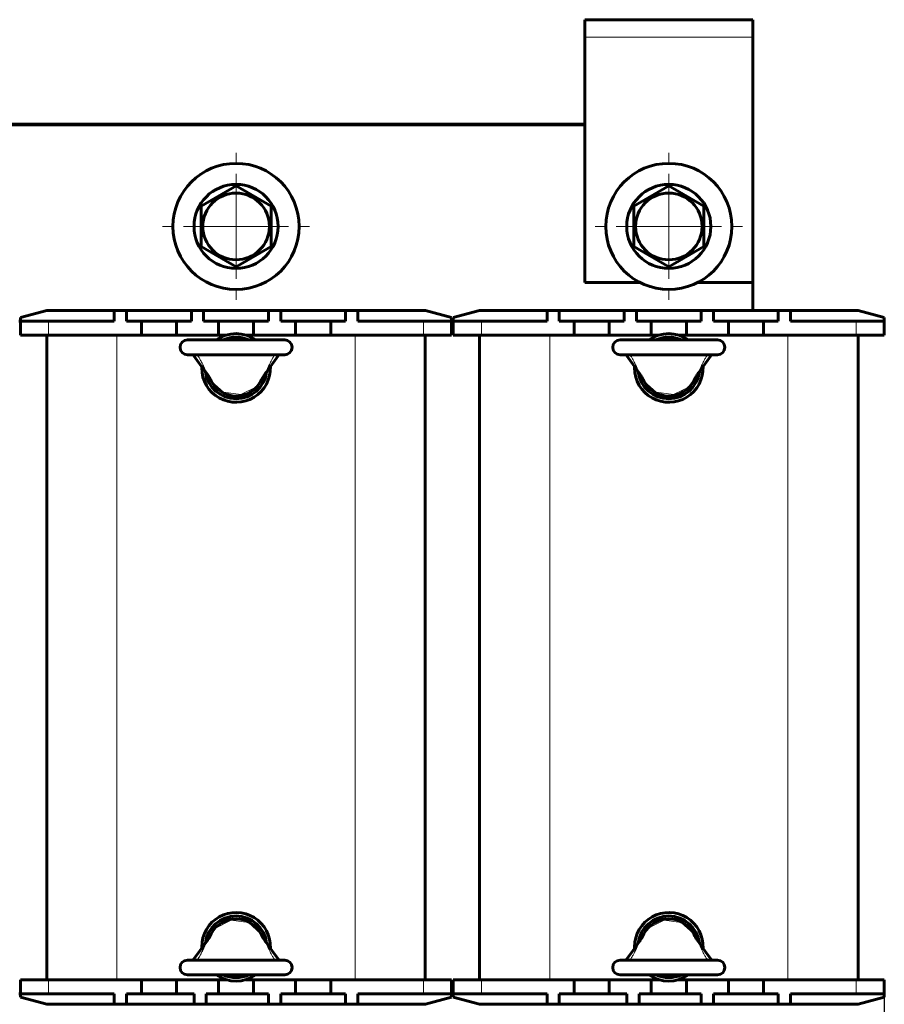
# Model space of a CAD drawing. Header units: millimetres. Extents: x 0 to 420, y 0 to 594.
# Tile 3 of 6: x 93 to 217, y 168 to 308. Entities that reach past the tile are written whole.
import ezdxf

# ---------------------------------------------------------------- set-up
doc = ezdxf.new("R2010")
doc.units = ezdxf.units.MM
for name, pattern in [('K5LT_AXLED', [12, 7.5, -1.5, 1.5, -1.5]), ('K5LT_BASIC', [0]), ('K5LT_THIN', [0])]:
    doc.linetypes.add(name, pattern=pattern)
doc.layers.add('Системный слой', color=7, linetype='Continuous')
doc.styles.add('KDIMTEXTSTYLE', font='GOST_AU.SHX', dxfattribs={"width": 0.96, "oblique": 15, "height": 5})
doc.dimstyles.new('KDIMSTYLE (1.00)', dxfattribs={"dimtxt": 5, "dimasz": 1, "dimexe": 2, "dimexo": 0, "dimgap": 1, "dimtad": 1, "dimtxsty": 'KDIMTEXTSTYLE', "dimsah": 1, "dimcen": 0, "dimdle": 1, "dimadec": 0, "dimazin": 0, "dimtfac": 0.667, "dimtmove": 0, "dimatfit": 3, "dimfxl": 1, "dimtvp": 1, "dimtolj": 1, "dimtzin": 0, "dimarcsym": 0})

# ---------------------------------------------------------------- blocks, each defined once
blk = doc.blocks.new('U0')
at = {"layer": 'Системный слой', "color": 150, "linetype": 'K5LT_BASIC', "lineweight": 60, "true_color": 0x0080ff}
for p, q in [((172.33, 171.17), (177.33, 171.17)), ((183.33, 171.17), (184.45, 171.17)), ((187.22, 171.17), (188.33, 171.17)), ((194.33, 171.17), (199.33, 171.17))]:
    blk.add_line(p, q, dxfattribs=at)
blk = doc.blocks.new('U1')
at = {"layer": 'Системный слой', "color": 150, "linetype": 'K5LT_BASIC', "lineweight": 60, "true_color": 0x0080ff}
for p, q in [((172.33, 263.17), (177.33, 263.17)), ((183.33, 263.17), (184.45, 263.17)), ((187.22, 263.17), (188.33, 263.17)), ((194.33, 263.17), (199.33, 263.17))]:
    blk.add_line(p, q, dxfattribs=at)
blk = doc.blocks.new('U2')
at = {"layer": 'Системный слой', "color": 150, "linetype": 'K5LT_BASIC', "lineweight": 60, "true_color": 0x0080ff}
for p, q in [((110.58, 171.17), (115.58, 171.17)), ((121.58, 171.17), (122.7, 171.17)), ((125.47, 171.17), (126.58, 171.17)), ((132.58, 171.17), (137.58, 171.17))]:
    blk.add_line(p, q, dxfattribs=at)
blk = doc.blocks.new('U3')
at = {"layer": 'Системный слой', "color": 150, "linetype": 'K5LT_BASIC', "lineweight": 60, "true_color": 0x0080ff}
for p, q in [((110.58, 263.17), (115.58, 263.17)), ((121.58, 263.17), (122.7, 263.17)), ((125.47, 263.17), (126.58, 263.17)), ((132.58, 263.17), (137.58, 263.17))]:
    blk.add_line(p, q, dxfattribs=at)
blk = doc.blocks.new('U6')
at = {"layer": 'Системный слой', "color": 150, "linetype": 'K5LT_BASIC', "lineweight": 60, "true_color": 0x0080ff}
for p, q in [((190.74, 175.64), (190.11, 176.53)), ((191.36, 174.78), (190.74, 175.64)), ((191.99, 173.97), (191.36, 174.78))]:
    blk.add_line(p, q, dxfattribs=at)
blk = doc.blocks.new('U7')
at = {"layer": 'Системный слой', "color": 150, "linetype": 'K5LT_BASIC', "lineweight": 60, "true_color": 0x0080ff}
for p, q in [((180.3, 174.78), (180.92, 175.63)), ((180.92, 175.63), (181.56, 176.53)), ((179.68, 173.97), (180.3, 174.78))]:
    blk.add_line(p, q, dxfattribs=at)
blk = doc.blocks.new('U13')
at = {"layer": 'Системный слой', "color": 150, "linetype": 'K5LT_BASIC', "lineweight": 60, "true_color": 0x0080ff}
for p, q in [((117.93, 260.37), (118.55, 259.55)), ((118.55, 259.55), (119.17, 258.7)), ((119.17, 258.7), (119.81, 257.8))]:
    blk.add_line(p, q, dxfattribs=at)
blk = doc.blocks.new('U14')
at = {"layer": 'Системный слой', "color": 150, "linetype": 'K5LT_BASIC', "lineweight": 60, "true_color": 0x0080ff}
for p, q in [((130.24, 260.37), (129.61, 259.55)), ((128.99, 258.7), (128.36, 257.8)), ((129.61, 259.55), (128.99, 258.7))]:
    blk.add_line(p, q, dxfattribs=at)
blk = doc.blocks.new('U15')
at = {"layer": 'Системный слой', "color": 150, "linetype": 'K5LT_BASIC', "lineweight": 60, "true_color": 0x0080ff}
for p, q in [((179.68, 260.37), (180.3, 259.55)), ((180.3, 259.55), (180.92, 258.7)), ((180.92, 258.7), (181.56, 257.8))]:
    blk.add_line(p, q, dxfattribs=at)
blk = doc.blocks.new('U16')
at = {"layer": 'Системный слой', "color": 150, "linetype": 'K5LT_BASIC', "lineweight": 60, "true_color": 0x0080ff}
for p, q in [((191.99, 260.37), (191.36, 259.55)), ((190.74, 258.7), (190.11, 257.8)), ((191.36, 259.55), (190.74, 258.7))]:
    blk.add_line(p, q, dxfattribs=at)
blk = doc.blocks.new('U17')
at = {"layer": 'Системный слой', "color": 150, "linetype": 'K5LT_BASIC', "lineweight": 60, "true_color": 0x0080ff}
for p, q in [((93.08, 265.17), (93.33, 265.17)), ((154.83, 265.17), (155.08, 265.17))]:
    blk.add_line(p, q, dxfattribs=at)
blk = doc.blocks.new('U18')
at = {"layer": 'Системный слой', "color": 150, "linetype": 'K5LT_BASIC', "lineweight": 60, "true_color": 0x0080ff}
for p, q in [((128.99, 175.64), (128.36, 176.53)), ((129.61, 174.78), (128.99, 175.64)), ((130.24, 173.97), (129.61, 174.78))]:
    blk.add_line(p, q, dxfattribs=at)
blk = doc.blocks.new('U19')
at = {"layer": 'Системный слой', "color": 150, "linetype": 'K5LT_BASIC', "lineweight": 60, "true_color": 0x0080ff}
for p, q in [((118.55, 174.78), (119.17, 175.63)), ((119.17, 175.63), (119.81, 176.53)), ((117.93, 173.97), (118.55, 174.78))]:
    blk.add_line(p, q, dxfattribs=at)
blk = doc.blocks.new('U20')
at = {"layer": 'Системный слой', "color": 150, "linetype": 'K5LT_BASIC', "lineweight": 60, "true_color": 0x0080ff}
for start, end in [(54.7187, 125.2813), (180, 2.4479), (177.5521, 180)]:
    blk.add_arc((185.83, 258.47), 4.9, start, end, dxfattribs=at)
blk = doc.blocks.new('U21')
at = {"layer": 'Системный слой', "color": 150, "linetype": 'K5LT_BASIC', "lineweight": 60, "true_color": 0x0080ff}
for start, end in [(357.5521, 180), (180, 182.4479), (234.7187, 305.2813)]:
    blk.add_arc((185.83, 175.87), 4.9, start, end, dxfattribs=at)
blk = doc.blocks.new('U22')
at = {"layer": 'Системный слой', "color": 150, "linetype": 'K5LT_BASIC', "lineweight": 60, "true_color": 0x0080ff}
for start, end in [(7.0448, 172.9551), (245.38, 294.62)]:
    blk.add_arc((185.83, 175.87), 4.4, start, end, dxfattribs=at)
blk = doc.blocks.new('U23')
at = {"layer": 'Системный слой', "color": 150, "linetype": 'K5LT_BASIC', "lineweight": 60, "true_color": 0x0080ff}
for start, end in [(65.38, 114.62), (187.0448, 352.9551)]:
    blk.add_arc((185.83, 258.47), 4.4, start, end, dxfattribs=at)
blk = doc.blocks.new('U24')
at = {"layer": 'Системный слой', "color": 150, "linetype": 'K5LT_BASIC', "lineweight": 60, "true_color": 0x0080ff}
for start, end in [(54.7187, 125.2813), (180, 2.4479), (177.5521, 180)]:
    blk.add_arc((124.08, 258.47), 4.9, start, end, dxfattribs=at)
blk = doc.blocks.new('U25')
at = {"layer": 'Системный слой', "color": 150, "linetype": 'K5LT_BASIC', "lineweight": 60, "true_color": 0x0080ff}
for start, end in [(357.5521, 180), (180, 182.4479), (234.7187, 305.2813)]:
    blk.add_arc((124.08, 175.87), 4.9, start, end, dxfattribs=at)
blk = doc.blocks.new('U26')
at = {"layer": 'Системный слой', "color": 150, "linetype": 'K5LT_BASIC', "lineweight": 60, "true_color": 0x0080ff}
for start, end in [(7.0448, 172.9551), (245.38, 294.62)]:
    blk.add_arc((124.08, 175.87), 4.4, start, end, dxfattribs=at)
blk = doc.blocks.new('U27')
at = {"layer": 'Системный слой', "color": 150, "linetype": 'K5LT_BASIC', "lineweight": 60, "true_color": 0x0080ff}
for start, end in [(65.38, 114.62), (187.0448, 352.9551)]:
    blk.add_arc((124.08, 258.47), 4.4, start, end, dxfattribs=at)
blk = doc.blocks.new('U28')
at = {"layer": 'Системный слой', "color": 150, "linetype": 'K5LT_BASIC', "lineweight": 60, "true_color": 0x0080ff}
for p, q in [((93.33, 169.17), (93.08, 169.17)), ((155.08, 169.17), (154.83, 169.17))]:
    blk.add_line(p, q, dxfattribs=at)
blk = doc.blocks.new('U33')
at = {"layer": 'Системный слой', "color": 150, "linetype": 'K5LT_BASIC', "lineweight": 60, "true_color": 0x0080ff}
for p, q in [((173.83, 270.67), (181.71, 270.67)), ((189.96, 270.67), (197.83, 270.67))]:
    blk.add_line(p, q, dxfattribs=at)
blk = doc.blocks.new('U34')
at = {"layer": 'Системный слой', "color": 7, "linetype": 'K5LT_THIN', "lineweight": 18}
for p, q in [((182.32, 177.79), (182.89, 178.53)), ((182.89, 178.53), (185.15, 179.67)), ((185.15, 179.67), (187.62, 179.33)), ((187.62, 179.33), (189.34, 177.79))]:
    blk.add_line(p, q, dxfattribs=at)
for centre, start, end in [((184.95, 176.33), 150.9338, 152.4786), ((186.72, 176.33), 27.521, 29.0666)]:
    blk.add_arc(centre, 3, start, end, dxfattribs=at)
blk = doc.blocks.new('U37')
at = {"layer": 'Системный слой', "color": 7, "linetype": 'K5LT_THIN', "lineweight": 18}
for p, q in [((122.3, 255.01), (120.57, 256.55)), ((127.02, 255.8), (124.76, 254.67)), ((127.59, 256.55), (127.02, 255.8)), ((124.76, 254.67), (122.3, 255.01))]:
    blk.add_line(p, q, dxfattribs=at)
for centre, start, end in [((123.2, 258.01), 207.521, 209.0666), ((124.97, 258.01), 330.9338, 332.4786)]:
    blk.add_arc(centre, 3, start, end, dxfattribs=at)
blk = doc.blocks.new('U38')
at = {"layer": 'Системный слой', "color": 7, "linetype": 'K5LT_THIN', "lineweight": 18}
for p, q in [((184.05, 255.01), (182.32, 256.55)), ((188.77, 255.8), (186.51, 254.67)), ((189.34, 256.55), (188.77, 255.8)), ((186.51, 254.67), (184.05, 255.01))]:
    blk.add_line(p, q, dxfattribs=at)
for centre, start, end in [((184.95, 258.01), 207.521, 209.0666), ((186.72, 258.01), 330.9338, 332.4786)]:
    blk.add_arc(centre, 3, start, end, dxfattribs=at)
blk = doc.blocks.new('U39')
at = {"layer": 'Системный слой', "color": 7, "linetype": 'K5LT_THIN', "lineweight": 18}
for p, q in [((120.57, 177.79), (121.14, 178.53)), ((121.14, 178.53), (123.4, 179.67)), ((123.4, 179.67), (125.87, 179.33)), ((125.87, 179.33), (127.59, 177.79))]:
    blk.add_line(p, q, dxfattribs=at)
for centre, start, end in [((123.2, 176.33), 150.9338, 152.4786), ((124.97, 176.33), 27.521, 29.0666)]:
    blk.add_arc(centre, 3, start, end, dxfattribs=at)
blk = doc.blocks.new('KDIMARROW_01')
at = {"layer": 'Системный слой'}
blk.add_hatch(color=0, dxfattribs=at).paths.add_polyline_path([(0, 0), (-7, 0.92), (-6.3, 0), (-7, -0.92)])
at = {"layer": 'Системный слой', "color": 0, "linetype": 'K5LT_THIN', "lineweight": 18}
for p, q in [((-6.3, 0), (-7, 0.92)), ((-7, 0.92), (0, 0)), ((0, 0), (-7, -0.92)), ((-7, -0.92), (-6.3, 0)), ((0, 0), (-1, 0))]:
    blk.add_line(p, q, dxfattribs=at)
blk = doc.blocks.new('U43')
at = {"layer": 'Системный слой', "color": 30, "linetype": 'K5LT_AXLED', "lineweight": 18, "true_color": 0xff8000}
for q in [(124.08, 289.67), (113.08, 278.67), (135.08, 278.67), (124.08, 267.67)]:
    blk.add_line((124.08, 278.67), q, dxfattribs=at)
blk = doc.blocks.new('U45')
at = {"layer": 'Системный слой', "color": 30, "linetype": 'K5LT_AXLED', "lineweight": 18, "true_color": 0xff8000}
for q in [(185.83, 289.67), (174.83, 278.67), (196.83, 278.67), (185.83, 267.67)]:
    blk.add_line((185.83, 278.67), q, dxfattribs=at)

msp = doc.modelspace()

# ---------------------------------------------------------------- linework, layer by layer
at = {"layer": 'Системный слой', "color": 150, "linetype": 'K5LT_BASIC', "lineweight": 60, "true_color": 0x0080ff}
for p, q in [((173.834, 308.166), (173.834, 305.666)), ((173.834, 308.166), (197.834, 308.166)), ((197.834, 305.666), (197.834, 308.166)), ((173.834, 305.666), (173.834, 270.666)), ((197.834, 270.666), (197.834, 305.666)), ((74.334, 293.266), (173.834, 293.266)), ((173.834, 293.166), (74.334, 293.166)), ((119.084, 281.553), (124.084, 284.44)), ((124.084, 284.44), (129.084, 281.553)), ((180.834, 281.553), (185.834, 284.44)), ((185.834, 284.44), (190.834, 281.553)), ((119.084, 275.779), (119.084, 281.553)), ((129.084, 281.553), (129.084, 275.779)), ((180.834, 275.779), (180.834, 281.553)), ((190.834, 281.553), (190.834, 275.779)), ((124.084, 272.893), (119.084, 275.779)), ((129.084, 275.779), (124.084, 272.893)), ((185.834, 272.893), (180.834, 275.779)), ((190.834, 275.779), (185.834, 272.893)), ((197.834, 266.666), (197.834, 270.666)), ((97.066, 266.666), (93.334, 265.666)), ((93.334, 265.166), (93.334, 265.666)), ((97.066, 266.666), (106.709, 266.666)), ((106.709, 266.666), (108.459, 266.666)), ((106.709, 265.166), (106.709, 266.666)), ((108.459, 265.166), (108.459, 266.666)), ((108.459, 266.666), (117.709, 266.666)), ((117.709, 265.166), (117.709, 266.666)), ((117.709, 266.666), (119.459, 266.666)), ((119.459, 266.666), (128.709, 266.666)), ((119.459, 265.166), (119.459, 266.666)), ((128.709, 265.166), (128.709, 266.666)), ((128.709, 266.666), (130.459, 266.666)), ((130.459, 266.666), (139.709, 266.666)), ((130.459, 265.166), (130.459, 266.666)), ((139.709, 266.666), (141.459, 266.666)), ((139.709, 265.166), (139.709, 266.666)), ((141.459, 266.666), (151.102, 266.666)), ((141.459, 265.166), (141.459, 266.666)), ((154.834, 265.666), (151.102, 266.666)), ((154.834, 265.166), (154.834, 265.666)), ((158.816, 266.666), (155.084, 265.666)), ((155.084, 265.166), (155.084, 265.666)), ((158.816, 266.666), (168.459, 266.666)), ((168.459, 266.666), (170.209, 266.666)), ((168.459, 265.166), (168.459, 266.666)), ((170.209, 265.166), (170.209, 266.666)), ((170.209, 266.666), (179.459, 266.666)), ((179.459, 265.166), (179.459, 266.666)), ((179.459, 266.666), (181.209, 266.666)), ((181.209, 266.666), (190.459, 266.666)), ((181.209, 265.166), (181.209, 266.666)), ((190.459, 265.166), (190.459, 266.666)), ((190.459, 266.666), (192.209, 266.666)), ((192.209, 266.666), (201.459, 266.666)), ((192.209, 265.166), (192.209, 266.666)), ((201.459, 266.666), (203.209, 266.666)), ((201.459, 265.166), (201.459, 266.666)), ((203.209, 266.666), (212.852, 266.666)), ((203.209, 265.166), (203.209, 266.666)), ((216.584, 265.666), (212.852, 266.666)), ((216.584, 265.166), (216.584, 265.666)), ((93.334, 265.166), (97.334, 265.166)), ((93.334, 263.166), (93.334, 265.166)), ((97.334, 265.166), (106.709, 265.166)), ((108.459, 265.166), (110.584, 265.166)), ((110.584, 265.166), (110.584, 263.166)), ((113.084, 265.166), (110.584, 265.166)), ((115.584, 265.166), (113.084, 265.166)), ((115.584, 263.166), (115.584, 265.166)), ((115.584, 265.166), (117.709, 265.166)), ((119.459, 265.166), (121.584, 265.166)), ((124.084, 265.166), (121.584, 265.166)), ((121.584, 265.166), (121.584, 263.166)), ((126.584, 265.166), (124.084, 265.166)), ((126.584, 263.166), (126.584, 265.166)), ((126.584, 265.166), (128.709, 265.166)), ((130.459, 265.166), (132.584, 265.166)), ((132.584, 265.166), (132.584, 263.166)), ((135.084, 265.166), (132.584, 265.166)), ((137.584, 265.166), (135.084, 265.166)), ((137.584, 263.166), (137.584, 265.166)), ((137.584, 265.166), (139.709, 265.166)), ((141.459, 265.166), (150.834, 265.166)), ((150.834, 265.166), (154.834, 265.166)), ((154.834, 263.166), (154.834, 265.166)), ((155.084, 265.166), (159.084, 265.166)), ((155.084, 263.166), (155.084, 265.166)), ((159.084, 265.166), (168.459, 265.166)), ((170.209, 265.166), (172.334, 265.166)), ((172.334, 265.166), (172.334, 263.166)), ((174.834, 265.166), (172.334, 265.166)), ((177.334, 265.166), (174.834, 265.166)), ((177.334, 263.166), (177.334, 265.166)), ((177.334, 265.166), (179.459, 265.166)), ((181.209, 265.166), (183.334, 265.166)), ((185.834, 265.166), (183.334, 265.166)), ((183.334, 265.166), (183.334, 263.166)), ((188.334, 265.166), (185.834, 265.166)), ((188.334, 263.166), (188.334, 265.166)), ((188.334, 265.166), (190.459, 265.166)), ((192.209, 265.166), (194.334, 265.166)), ((194.334, 265.166), (194.334, 263.166)), ((196.834, 265.166), (194.334, 265.166)), ((199.334, 265.166), (196.834, 265.166)), ((199.334, 263.166), (199.334, 265.166)), ((199.334, 265.166), (201.459, 265.166)), ((203.209, 265.166), (212.584, 265.166)), ((212.584, 265.166), (216.584, 265.166)), ((216.584, 263.166), (216.584, 265.166)), ((93.334, 263.166), (97.334, 263.166)), ((97.084, 171.166), (97.084, 263.166)), ((97.334, 263.166), (110.584, 263.166)), ((115.584, 263.166), (121.584, 263.166)), ((126.584, 263.166), (132.584, 263.166)), ((137.584, 263.166), (150.834, 263.166)), ((150.834, 263.166), (154.834, 263.166)), ((151.084, 171.166), (151.084, 263.166)), ((155.084, 263.166), (159.084, 263.166)), ((158.834, 171.166), (158.834, 263.166)), ((159.084, 263.166), (172.334, 263.166)), ((177.334, 263.166), (183.334, 263.166)), ((188.334, 263.166), (194.334, 263.166)), ((199.334, 263.166), (212.584, 263.166)), ((212.584, 263.166), (216.584, 263.166)), ((212.834, 171.166), (212.834, 263.166)), ((131.034, 262.466), (117.134, 262.466)), ((192.784, 262.466), (178.884, 262.466)), ((131.034, 260.366), (117.134, 260.366)), ((192.784, 260.366), (178.884, 260.366)), ((117.134, 173.966), (131.034, 173.966)), ((178.884, 173.966), (192.784, 173.966)), ((117.134, 171.866), (131.034, 171.866)), ((178.884, 171.866), (192.784, 171.866)), ((97.334, 171.166), (93.334, 171.166)), ((93.334, 171.166), (93.334, 169.166)), ((110.584, 171.166), (97.334, 171.166)), ((110.584, 171.166), (110.584, 169.166)), ((115.584, 169.166), (115.584, 171.166)), ((121.584, 171.166), (115.584, 171.166)), ((121.584, 171.166), (121.584, 169.166)), ((126.584, 169.166), (126.584, 171.166)), ((132.584, 171.166), (126.584, 171.166)), ((132.584, 171.166), (132.584, 169.166)), ((137.584, 169.166), (137.584, 171.166)), ((150.834, 171.166), (137.584, 171.166)), ((154.834, 171.166), (150.834, 171.166)), ((154.834, 171.166), (154.834, 169.166)), ((159.084, 171.166), (155.084, 171.166)), ((155.084, 171.166), (155.084, 169.166)), ((172.334, 171.166), (159.084, 171.166)), ((172.334, 171.166), (172.334, 169.166)), ((177.334, 169.166), (177.334, 171.166)), ((183.334, 171.166), (177.334, 171.166)), ((183.334, 171.166), (183.334, 169.166)), ((188.334, 169.166), (188.334, 171.166)), ((194.334, 171.166), (188.334, 171.166)), ((194.334, 171.166), (194.334, 169.166)), ((199.334, 169.166), (199.334, 171.166)), ((212.584, 171.166), (199.334, 171.166)), ((216.584, 171.166), (212.584, 171.166)), ((216.584, 171.166), (216.584, 169.166)), ((97.334, 169.166), (93.334, 169.166)), ((93.334, 169.166), (93.334, 168.666)), ((93.334, 168.666), (97.066, 167.666)), ((106.709, 169.166), (97.334, 169.166)), ((106.709, 169.166), (106.709, 167.666)), ((108.459, 169.166), (108.459, 167.666)), ((110.584, 169.166), (108.459, 169.166)), ((110.584, 169.166), (113.084, 169.166)), ((113.084, 169.166), (115.584, 169.166)), ((118.084, 169.166), (115.584, 169.166)), ((118.084, 169.166), (118.084, 167.666)), ((119.834, 169.166), (119.834, 167.666)), ((121.584, 169.166), (119.834, 169.166)), ((121.584, 169.166), (124.084, 169.166)), ((124.084, 169.166), (126.584, 169.166)), ((128.709, 169.166), (126.584, 169.166)), ((128.709, 169.166), (128.709, 167.666)), ((130.459, 169.166), (130.459, 167.666)), ((132.584, 169.166), (130.459, 169.166)), ((132.584, 169.166), (135.084, 169.166)), ((135.084, 169.166), (137.584, 169.166)), ((139.709, 169.166), (137.584, 169.166)), ((139.709, 169.166), (139.709, 167.666)), ((141.459, 169.166), (141.459, 167.666)), ((150.834, 169.166), (141.459, 169.166)), ((154.834, 169.166), (150.834, 169.166)), ((151.102, 167.666), (154.834, 168.666)), ((154.834, 169.166), (154.834, 168.666)), ((159.084, 169.166), (155.084, 169.166)), ((155.084, 169.166), (155.084, 168.666)), ((155.084, 168.666), (158.816, 167.666)), ((168.459, 169.166), (159.084, 169.166)), ((168.459, 169.166), (168.459, 167.666)), ((170.209, 169.166), (170.209, 167.666)), ((172.334, 169.166), (170.209, 169.166)), ((172.334, 169.166), (174.834, 169.166)), ((174.834, 169.166), (177.334, 169.166)), ((179.834, 169.166), (177.334, 169.166)), ((179.834, 169.166), (179.834, 167.666)), ((181.584, 169.166), (181.584, 167.666)), ((183.334, 169.166), (181.584, 169.166)), ((183.334, 169.166), (185.834, 169.166)), ((185.834, 169.166), (188.334, 169.166)), ((190.459, 169.166), (188.334, 169.166)), ((190.459, 169.166), (190.459, 167.666)), ((192.209, 169.166), (192.209, 167.666)), ((194.334, 169.166), (192.209, 169.166)), ((194.334, 169.166), (196.834, 169.166)), ((196.834, 169.166), (199.334, 169.166)), ((201.459, 169.166), (199.334, 169.166)), ((201.459, 169.166), (201.459, 167.666)), ((203.209, 169.166), (203.209, 167.666)), ((212.584, 169.166), (203.209, 169.166)), ((216.584, 169.166), (212.584, 169.166)), ((212.852, 167.666), (216.584, 168.666)), ((216.584, 169.166), (216.584, 168.666)), ((106.709, 167.666), (97.066, 167.666)), ((108.459, 167.666), (106.709, 167.666)), ((118.084, 167.666), (108.459, 167.666)), ((119.834, 167.666), (118.084, 167.666)), ((128.709, 167.666), (119.834, 167.666)), ((130.459, 167.666), (128.709, 167.666)), ((139.709, 167.666), (130.459, 167.666)), ((141.459, 167.666), (139.709, 167.666)), ((151.102, 167.666), (141.459, 167.666)), ((168.459, 167.666), (158.816, 167.666)), ((170.209, 167.666), (168.459, 167.666)), ((179.834, 167.666), (170.209, 167.666)), ((181.584, 167.666), (179.834, 167.666)), ((190.459, 167.666), (181.584, 167.666)), ((192.209, 167.666), (190.459, 167.666)), ((201.459, 167.666), (192.209, 167.666)), ((203.209, 167.666), (201.459, 167.666)), ((212.852, 167.666), (203.209, 167.666))]:
    msp.add_line(p, q, dxfattribs=at)
at = {"layer": 'Системный слой', "color": 7, "linetype": 'K5LT_THIN', "lineweight": 18}
for p, q in [((197.834, 305.666), (173.834, 305.666)), ((97.334, 263.166), (97.334, 265.166)), ((150.834, 263.166), (150.834, 265.166)), ((159.084, 263.166), (159.084, 265.166)), ((212.584, 263.166), (212.584, 265.166)), ((107.084, 171.166), (107.084, 263.166)), ((141.084, 171.166), (141.084, 263.166)), ((168.834, 171.166), (168.834, 263.166)), ((202.834, 171.166), (202.834, 263.166)), ((97.334, 171.166), (97.334, 169.166)), ((150.834, 171.166), (150.834, 169.166)), ((159.084, 171.166), (159.084, 169.166)), ((212.584, 171.166), (212.584, 169.166))]:
    msp.add_line(p, q, dxfattribs=at)
at = {"layer": 'Системный слой', "color": 150, "linetype": 'K5LT_BASIC', "lineweight": 60, "true_color": 0x0080ff}
for centre, radius in [((124.084, 278.666), 9), ((185.834, 278.666), 9), ((124.084, 278.666), 6), ((185.834, 278.666), 6), ((124.084, 278.666), 4.75), ((185.834, 278.666), 4.75)]:
    msp.add_circle(centre, radius, dxfattribs=at)
for centre, radius, start, end in [((117.134, 261.416), 1.05, 90, 270), ((131.034, 261.416), 1.05, 270, 90), ((178.884, 261.416), 1.05, 90, 270), ((192.784, 261.416), 1.05, 270, 90), ((123.2, 258.006), 3.003, 207.52103, 209.06656), ((124.084, 258.466), 4, 207.52081, 332.47918), ((124.966, 258.006), 3.005, 330.93377, 332.47862), ((184.95, 258.006), 3.003, 207.52103, 209.06656), ((185.834, 258.466), 4, 207.52081, 332.47918), ((186.716, 258.006), 3.005, 330.93377, 332.47862), ((124.084, 175.866), 4, 27.52081, 152.47918), ((185.834, 175.866), 4, 27.52081, 152.47918), ((123.201, 176.326), 3.005, 150.93377, 152.47862), ((124.968, 176.327), 3.003, 27.52103, 29.06656), ((184.951, 176.326), 3.005, 150.93377, 152.47862), ((186.718, 176.327), 3.003, 27.52103, 29.06656), ((117.134, 172.916), 1.05, 90, 270), ((131.034, 172.916), 1.05, 270, 90), ((178.884, 172.916), 1.05, 90, 270), ((192.784, 172.916), 1.05, 270, 90)]:
    msp.add_arc(centre, radius, start, end, dxfattribs=at)
for points, knots in [([(118.606, 260.291), (118.594, 260.311), (118.572, 260.341), (118.543, 260.362), (118.527, 260.366), (118.521, 260.366)], [0, 0, 0, 0, 2.4967269, 4.4966787, 6, 6, 6, 6]), ([(129.561, 260.291), (129.573, 260.311), (129.596, 260.341), (129.624, 260.362), (129.64, 260.366), (129.646, 260.366)], [0, 0, 0, 0, 2.4967265, 4.4966783, 6, 6, 6, 6]), ([(180.356, 260.291), (180.344, 260.311), (180.322, 260.341), (180.293, 260.362), (180.277, 260.366), (180.271, 260.366)], [0, 0, 0, 0, 2.4967269, 4.4966787, 6, 6, 6, 6]), ([(191.311, 260.291), (191.323, 260.311), (191.346, 260.341), (191.374, 260.362), (191.39, 260.366), (191.396, 260.366)], [0, 0, 0, 0, 2.4967265, 4.4966783, 6, 6, 6, 6]), ([(120.536, 256.618), (120.457, 256.769), (120.375, 256.918), (120.203, 257.213), (120.113, 257.358), (120.01, 257.512), (120.003, 257.523), (119.977, 257.562), (119.958, 257.589), (119.923, 257.641), (119.905, 257.665), (119.872, 257.712), (119.856, 257.734), (119.83, 257.771), (119.819, 257.786), (119.808, 257.8)], [0, 0, 0, 0, 3.6, 3.6, 7.2, 7.2, 7.4863589, 7.4863589, 8.1780284, 8.1780284, 8.8068189, 8.8068189, 9.3784465, 9.3784465, 9.7592588, 9.7592588, 9.7592588, 9.7592588]), ([(127.631, 256.618), (127.666, 256.685), (127.702, 256.753), (127.803, 256.936), (127.869, 257.052), (128.026, 257.313), (128.119, 257.457), (128.231, 257.621), (128.247, 257.644), (128.285, 257.698), (128.307, 257.729), (128.339, 257.773), (128.349, 257.787), (128.359, 257.8)], [0, 0, 0, 0, 1.6102903, 1.6102903, 4.4282984, 4.4282984, 8.0282984, 8.0282984, 8.6097173, 8.6097173, 9.406986, 9.406986, 9.7593349, 9.7593349, 9.7593349, 9.7593349]), ([(182.286, 256.618), (182.207, 256.769), (182.125, 256.918), (181.953, 257.213), (181.863, 257.358), (181.76, 257.512), (181.753, 257.523), (181.727, 257.562), (181.708, 257.589), (181.673, 257.641), (181.655, 257.665), (181.622, 257.712), (181.606, 257.734), (181.58, 257.771), (181.569, 257.786), (181.558, 257.8)], [0, 0, 0, 0, 3.6, 3.6, 7.2, 7.2, 7.4863589, 7.4863589, 8.1780284, 8.1780284, 8.8068189, 8.8068189, 9.3784465, 9.3784465, 9.7592588, 9.7592588, 9.7592588, 9.7592588]), ([(189.381, 256.618), (189.416, 256.685), (189.452, 256.753), (189.553, 256.936), (189.619, 257.052), (189.776, 257.313), (189.869, 257.457), (189.981, 257.621), (189.997, 257.644), (190.035, 257.698), (190.057, 257.729), (190.089, 257.773), (190.099, 257.787), (190.109, 257.8)], [0, 0, 0, 0, 1.6102903, 1.6102903, 4.4282984, 4.4282984, 8.0282984, 8.0282984, 8.6097173, 8.6097173, 9.406986, 9.406986, 9.7593349, 9.7593349, 9.7593349, 9.7593349]), ([(120.536, 177.714), (120.501, 177.647), (120.465, 177.58), (120.364, 177.396), (120.298, 177.28), (120.141, 177.019), (120.049, 176.875), (119.936, 176.711), (119.92, 176.688), (119.882, 176.635), (119.86, 176.604), (119.828, 176.559), (119.818, 176.546), (119.808, 176.532)], [0, 0, 0, 0, 1.6102903, 1.6102903, 4.4282984, 4.4282984, 8.0282984, 8.0282984, 8.6097173, 8.6097173, 9.406986, 9.406986, 9.7593349, 9.7593349, 9.7593349, 9.7593349]), ([(127.631, 177.714), (127.71, 177.563), (127.792, 177.414), (127.964, 177.12), (128.055, 176.974), (128.157, 176.821), (128.165, 176.809), (128.19, 176.771), (128.209, 176.743), (128.245, 176.692), (128.262, 176.667), (128.295, 176.62), (128.311, 176.598), (128.337, 176.561), (128.348, 176.547), (128.359, 176.532)], [0, 0, 0, 0, 3.6, 3.6, 7.2, 7.2, 7.4863589, 7.4863589, 8.1780284, 8.1780284, 8.8068189, 8.8068189, 9.3784465, 9.3784465, 9.7592588, 9.7592588, 9.7592588, 9.7592588]), ([(182.286, 177.714), (182.251, 177.647), (182.215, 177.58), (182.114, 177.396), (182.048, 177.28), (181.891, 177.019), (181.799, 176.875), (181.686, 176.711), (181.67, 176.688), (181.632, 176.635), (181.61, 176.604), (181.578, 176.559), (181.568, 176.546), (181.558, 176.532)], [0, 0, 0, 0, 1.6102903, 1.6102903, 4.4282984, 4.4282984, 8.0282984, 8.0282984, 8.6097173, 8.6097173, 9.406986, 9.406986, 9.7593349, 9.7593349, 9.7593349, 9.7593349]), ([(189.381, 177.714), (189.46, 177.563), (189.542, 177.414), (189.714, 177.12), (189.805, 176.974), (189.907, 176.821), (189.915, 176.809), (189.94, 176.771), (189.959, 176.743), (189.995, 176.692), (190.012, 176.667), (190.045, 176.62), (190.061, 176.598), (190.087, 176.561), (190.098, 176.547), (190.109, 176.532)], [0, 0, 0, 0, 3.6, 3.6, 7.2, 7.2, 7.4863589, 7.4863589, 8.1780284, 8.1780284, 8.8068189, 8.8068189, 9.3784465, 9.3784465, 9.7592588, 9.7592588, 9.7592588, 9.7592588]), ([(118.606, 174.041), (118.594, 174.021), (118.572, 173.991), (118.543, 173.97), (118.527, 173.966), (118.521, 173.966)], [0, 0, 0, 0, 2.4967265, 4.4966783, 6, 6, 6, 6]), ([(129.561, 174.041), (129.573, 174.021), (129.596, 173.991), (129.624, 173.97), (129.64, 173.966), (129.646, 173.966)], [0, 0, 0, 0, 2.4967269, 4.4966787, 6, 6, 6, 6]), ([(180.356, 174.041), (180.344, 174.021), (180.322, 173.991), (180.293, 173.97), (180.277, 173.966), (180.271, 173.966)], [0, 0, 0, 0, 2.4967265, 4.4966783, 6, 6, 6, 6]), ([(191.311, 174.041), (191.323, 174.021), (191.346, 173.991), (191.374, 173.97), (191.39, 173.966), (191.396, 173.966)], [0, 0, 0, 0, 2.4967269, 4.4966787, 6, 6, 6, 6])]:
    msp.add_open_spline(points, degree=3, knots=knots, dxfattribs=at)
at = {"layer": 'Системный слой', "color": 7, "linetype": 'K5LT_THIN', "lineweight": 18}
for points, knots in [([(118.606, 260.291), (118.696, 260.144), (118.861, 259.867), (119.067, 259.487), (119.217, 259.196), (119.314, 258.996), (119.376, 258.862), (119.421, 258.763), (119.458, 258.681), (119.489, 258.608), (119.519, 258.538), (119.547, 258.47), (119.575, 258.402), (119.6, 258.34), (119.623, 258.281), (119.644, 258.226), (119.665, 258.171), (119.683, 258.123), (119.698, 258.079), (119.713, 258.038), (119.727, 257.998), (119.74, 257.961), (119.756, 257.915), (119.773, 257.871), (119.788, 257.834), (119.799, 257.814), (119.806, 257.804), (119.808, 257.8)], [0, 0, 0, 0, 4.6245081, 8.6500092, 11.6814488, 13.5780064, 14.8287163, 15.828633, 16.6561683, 17.4212949, 18.1167836, 18.885156, 19.6268035, 20.3408161, 20.9470814, 21.6005802, 22.2463034, 22.8474749, 23.3487218, 23.8710496, 24.3924837, 24.9179131, 25.3894807, 26.451759, 27.1143308, 27.6559944, 28, 28, 28, 28]), ([(129.561, 260.291), (129.122, 260.281), (128.296, 260.263), (127.106, 260.243), (125.12, 260.22), (123.14, 260.219), (121.177, 260.242), (119.949, 260.262), (119.105, 260.28), (118.606, 260.291)], [0, 0, 0, 0, 1.2013402, 2.2627918, 3.2597433, 6.6388614, 7.6867363, 8.635352, 10, 10, 10, 10]), ([(129.561, 260.291), (129.471, 260.144), (129.307, 259.867), (129.1, 259.487), (128.95, 259.196), (128.854, 258.996), (128.791, 258.862), (128.746, 258.763), (128.709, 258.681), (128.678, 258.608), (128.648, 258.538), (128.62, 258.47), (128.592, 258.402), (128.567, 258.34), (128.544, 258.281), (128.523, 258.226), (128.503, 258.171), (128.485, 258.123), (128.469, 258.079), (128.454, 258.038), (128.44, 257.998), (128.427, 257.961), (128.411, 257.915), (128.394, 257.871), (128.379, 257.834), (128.368, 257.814), (128.362, 257.804), (128.359, 257.8)], [0, 0, 0, 0, 4.6245196, 8.6500297, 11.6814718, 13.5780252, 14.8287287, 15.828641, 16.6561751, 17.4213018, 18.1167932, 18.8851578, 19.626796, 20.3407969, 20.9470598, 21.6005523, 22.246269, 22.8474346, 23.3486812, 23.8710075, 24.3924389, 24.9178653, 25.3894317, 26.4517122, 27.1142866, 27.6559659, 28, 28, 28, 28]), ([(180.356, 260.291), (180.446, 260.144), (180.611, 259.867), (180.817, 259.487), (180.967, 259.196), (181.064, 258.996), (181.126, 258.862), (181.171, 258.763), (181.208, 258.681), (181.239, 258.608), (181.269, 258.538), (181.297, 258.47), (181.325, 258.402), (181.35, 258.34), (181.373, 258.281), (181.394, 258.226), (181.415, 258.171), (181.433, 258.123), (181.448, 258.079), (181.463, 258.038), (181.477, 257.998), (181.49, 257.961), (181.506, 257.915), (181.523, 257.871), (181.538, 257.834), (181.549, 257.814), (181.556, 257.804), (181.558, 257.8)], [0, 0, 0, 0, 4.6245081, 8.6500092, 11.6814488, 13.5780064, 14.8287163, 15.828633, 16.6561683, 17.4212949, 18.1167836, 18.885156, 19.6268035, 20.3408161, 20.9470814, 21.6005802, 22.2463034, 22.8474749, 23.3487218, 23.8710496, 24.3924837, 24.9179131, 25.3894807, 26.451759, 27.1143308, 27.6559944, 28, 28, 28, 28]), ([(191.311, 260.291), (190.872, 260.281), (190.046, 260.263), (188.856, 260.243), (186.87, 260.22), (184.89, 260.219), (182.927, 260.242), (181.699, 260.262), (180.855, 260.28), (180.356, 260.291)], [0, 0, 0, 0, 1.2013402, 2.2627918, 3.2597433, 6.6388614, 7.6867363, 8.635352, 10, 10, 10, 10]), ([(191.311, 260.291), (191.221, 260.144), (191.057, 259.867), (190.85, 259.487), (190.7, 259.196), (190.604, 258.996), (190.541, 258.862), (190.496, 258.763), (190.459, 258.681), (190.428, 258.608), (190.398, 258.538), (190.37, 258.47), (190.342, 258.402), (190.317, 258.34), (190.294, 258.281), (190.273, 258.226), (190.253, 258.171), (190.235, 258.123), (190.219, 258.079), (190.204, 258.038), (190.19, 257.998), (190.177, 257.961), (190.161, 257.915), (190.144, 257.871), (190.129, 257.834), (190.118, 257.814), (190.112, 257.804), (190.109, 257.8)], [0, 0, 0, 0, 4.6245196, 8.6500297, 11.6814718, 13.5780252, 14.8287287, 15.828641, 16.6561751, 17.4213018, 18.1167932, 18.8851578, 19.626796, 20.3407969, 20.9470598, 21.6005523, 22.246269, 22.8474346, 23.3486812, 23.8710075, 24.3924389, 24.9178653, 25.3894317, 26.4517122, 27.1142866, 27.6559659, 28, 28, 28, 28]), ([(118.606, 174.041), (118.664, 174.136), (118.77, 174.314), (118.914, 174.563), (119.025, 174.769), (119.115, 174.938), (119.186, 175.075), (119.245, 175.194), (119.294, 175.296), (119.338, 175.387), (119.376, 175.47), (119.414, 175.554), (119.452, 175.639), (119.49, 175.726), (119.523, 175.804), (119.552, 175.875), (119.579, 175.939), (119.603, 176), (119.625, 176.056), (119.644, 176.106), (119.661, 176.152), (119.677, 176.193), (119.691, 176.233), (119.705, 176.272), (119.719, 176.311), (119.737, 176.36), (119.752, 176.406), (119.768, 176.447), (119.778, 176.474), (119.788, 176.496), (119.797, 176.515), (119.804, 176.526), (119.808, 176.532)], [0, 0, 0, 0, 3.5188102, 6.5562711, 9.1123828, 10.9977414, 12.6936962, 14.0715148, 15.3206008, 16.3912557, 17.3980618, 18.341019, 19.4658512, 20.5415243, 21.5717845, 22.410625, 23.2390733, 24.0494486, 24.7867771, 25.4675018, 26.095557, 26.6672914, 27.2177647, 27.8148692, 28.3937362, 28.9670203, 30.133094, 30.7652213, 31.3425617, 31.8506812, 32.3962776, 33, 33, 33, 33]), ([(129.561, 174.041), (129.471, 174.188), (129.307, 174.466), (129.1, 174.845), (128.95, 175.136), (128.854, 175.336), (128.791, 175.47), (128.746, 175.569), (128.709, 175.652), (128.678, 175.724), (128.648, 175.794), (128.62, 175.862), (128.592, 175.93), (128.567, 175.993), (128.544, 176.051), (128.523, 176.107), (128.503, 176.161), (128.485, 176.209), (128.469, 176.253), (128.454, 176.294), (128.44, 176.334), (128.427, 176.371), (128.411, 176.417), (128.394, 176.461), (128.379, 176.498), (128.368, 176.518), (128.362, 176.528), (128.359, 176.532)], [0, 0, 0, 0, 4.6245081, 8.6500092, 11.6814488, 13.5780064, 14.8287163, 15.828633, 16.6561683, 17.4212949, 18.1167836, 18.885156, 19.6268035, 20.3408161, 20.9470814, 21.6005802, 22.2463034, 22.8474749, 23.3487218, 23.8710496, 24.3924837, 24.9179131, 25.3894807, 26.451759, 27.1143308, 27.6559944, 28, 28, 28, 28]), ([(180.356, 174.041), (180.414, 174.136), (180.52, 174.314), (180.664, 174.563), (180.775, 174.769), (180.865, 174.938), (180.936, 175.075), (180.995, 175.194), (181.044, 175.296), (181.088, 175.387), (181.126, 175.47), (181.164, 175.554), (181.202, 175.639), (181.24, 175.726), (181.273, 175.804), (181.302, 175.875), (181.329, 175.939), (181.353, 176), (181.375, 176.056), (181.394, 176.106), (181.411, 176.152), (181.427, 176.193), (181.441, 176.233), (181.455, 176.272), (181.469, 176.311), (181.487, 176.36), (181.502, 176.406), (181.518, 176.447), (181.528, 176.474), (181.538, 176.496), (181.547, 176.515), (181.554, 176.526), (181.558, 176.532)], [0, 0, 0, 0, 3.5188102, 6.5562711, 9.1123828, 10.9977414, 12.6936962, 14.0715148, 15.3206008, 16.3912557, 17.3980618, 18.341019, 19.4658512, 20.5415243, 21.5717845, 22.410625, 23.2390733, 24.0494486, 24.7867771, 25.4675018, 26.095557, 26.6672914, 27.2177647, 27.8148692, 28.3937362, 28.9670203, 30.133094, 30.7652213, 31.3425617, 31.8506812, 32.3962776, 33, 33, 33, 33]), ([(191.311, 174.041), (191.221, 174.188), (191.057, 174.466), (190.85, 174.845), (190.7, 175.136), (190.604, 175.336), (190.541, 175.47), (190.496, 175.569), (190.459, 175.652), (190.428, 175.724), (190.398, 175.794), (190.37, 175.862), (190.342, 175.93), (190.317, 175.993), (190.294, 176.051), (190.273, 176.107), (190.253, 176.161), (190.235, 176.209), (190.219, 176.253), (190.204, 176.294), (190.19, 176.334), (190.177, 176.371), (190.161, 176.417), (190.144, 176.461), (190.129, 176.498), (190.118, 176.518), (190.112, 176.528), (190.109, 176.532)], [0, 0, 0, 0, 4.6245081, 8.6500092, 11.6814488, 13.5780064, 14.8287163, 15.828633, 16.6561683, 17.4212949, 18.1167836, 18.885156, 19.6268035, 20.3408161, 20.9470814, 21.6005802, 22.2463034, 22.8474749, 23.3487218, 23.8710496, 24.3924837, 24.9179131, 25.3894807, 26.451759, 27.1143308, 27.6559944, 28, 28, 28, 28]), ([(118.606, 174.041), (119.045, 174.051), (119.871, 174.069), (121.062, 174.089), (123.047, 174.112), (125.028, 174.113), (126.99, 174.091), (128.218, 174.071), (129.063, 174.053), (129.561, 174.041)], [0, 0, 0, 0, 1.2013402, 2.2627918, 3.2597433, 6.6388614, 7.6867363, 8.635352, 10, 10, 10, 10]), ([(180.356, 174.041), (180.795, 174.051), (181.621, 174.069), (182.812, 174.089), (184.797, 174.112), (186.778, 174.113), (188.74, 174.091), (189.968, 174.071), (190.813, 174.053), (191.311, 174.041)], [0, 0, 0, 0, 1.2013402, 2.2627918, 3.2597433, 6.6388614, 7.6867363, 8.635352, 10, 10, 10, 10])]:
    msp.add_open_spline(points, degree=3, knots=knots, dxfattribs=at)

# ---------------------------------------------------------------- block references
at = {"layer": 'Системный слой'}
for name in ['U43', 'U45', 'U33', 'U17', 'U3', 'U24', 'U27', 'U1', 'U20', 'U23', 'U13', 'U14', 'U15', 'U16', 'U37', 'U38', 'U25', 'U26', 'U21', 'U22', 'U39', 'U34', 'U19', 'U18', 'U7', 'U6', 'U2', 'U0', 'U28']:
    msp.add_blockref(name, (0, 0), dxfattribs=at)

# ---------------------------------------------------------------- dimensions: what is measured, and where the dimension line sits
at = {"layer": 'Системный слой', "color": 7}
msp.add_linear_dim(base=(31.584, 113.774), p1=(216.584, 170.166), p2=(31.584, 170.166), location=(124.084, 113.774), text='\\H10.0;\\W0.965;\\Q15;\\H10.0;\\W0.965;\\Q15;\\Q15;Ш', dimstyle='KDIMSTYLE (1.00)', override={"dimexo": 0, "dimblk1": 'KDIMARROW_01', "dimblk2": 'KDIMARROW_01', "dimse1": 0, "dimse2": 0, "dimclrt": 7, "dimtolj": 1}, dxfattribs=at).render()

doc.saveas('drawing.dxf')
